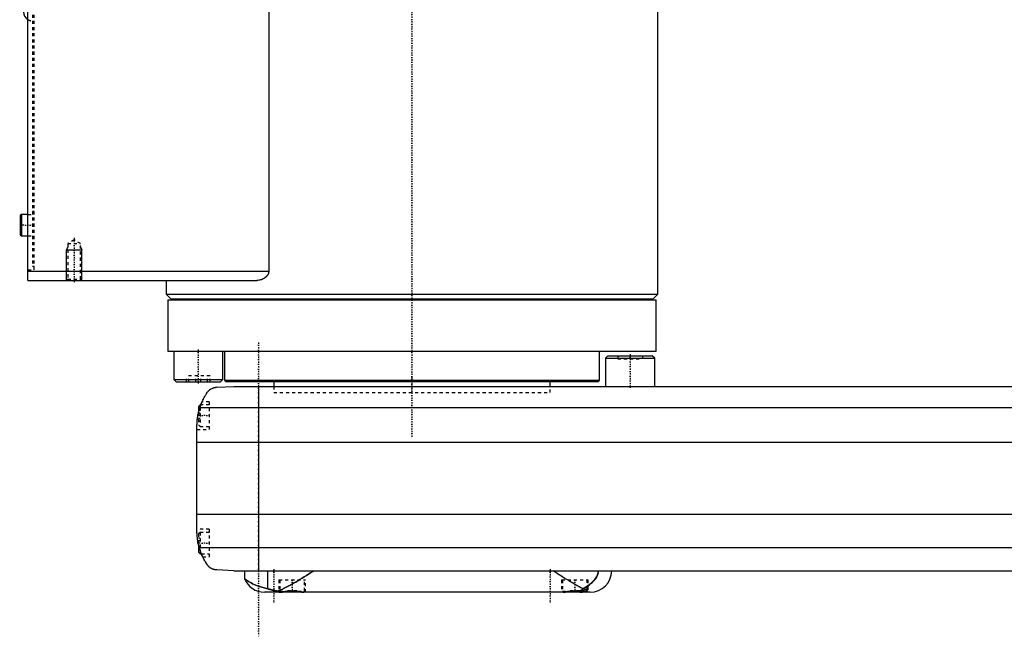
# Model space of a CAD drawing. Extents: x -168 to 602, y -104 to 484.
# Tile 1 of 6: x -128 to 193, y -81 to 119. Entities that reach past the tile are written whole.
import ezdxf

# ---------------------------------------------------------------- set-up
doc = ezdxf.new("R2010")
doc.units = 0
doc.linetypes.add('CENTER', pattern=[1.5, 0.45, -0.5, 0.05, -0.5])
doc.linetypes.add('DASHED', pattern=[2, 1, -1])
for name, color, linetype in [('AM_0', 7, 'CONTINUOUS'), ('AM_10', 7, 'CONTINUOUS'), ('AM_3', 7, 'DASHED'), ('AM_7', 7, 'CENTER')]:
    doc.layers.add(name, color=color, linetype=linetype)

msp = doc.modelspace()

# ---------------------------------------------------------------- linework, layer by layer
at = {"layer": 'AM_0', "color": 7, "linetype": 'CONTINUOUS'}
for p, q in [((-125, 34.5), (-125, 313.5)), ((-46.64, 291.5), (-46.64, 37.5)), ((80, 30), (80, 176)), ((-127.1, 56), (-127.5, 55.6)), ((-127.5, 55.6), (-127.5, 49.4)), ((-125, 56), (-127.1, 56)), ((-127.1, 56), (-127.1, 49)), ((-127.5, 49.4), (-127.1, 49)), ((-127.1, 49), (-125, 49)), ((-125, 37.5), (-46.64, 37.5)), ((-125, 34.5), (-50.56, 34.5)), ((-80, 34.5), (-80, 30)), ((-80, 30), (-78.5, 28.5)), ((-80, 30), (80, 30)), ((78.5, 28.5), (80, 30)), ((-79.5, 28.2), (-79.5, 11.5)), ((-79.5, 28.2), (79.5, 28.2)), ((-78.5, 28.5), (78.5, 28.5)), ((-75, 28.5), (-75, 28.2)), ((75, 28.2), (75, 28.5)), ((79.5, 11.5), (79.5, 28.2)), ((-79.5, 11.5), (79.5, 11.5)), ((-77.57, 11.5), (-77.57, 2.3)), ((-61.57, 2.3), (-61.57, 11.5)), ((-61, 11.5), (-61, 2.08)), ((61, 2.08), (61, 11.5)), ((63.8, 10), (63, 9.2)), ((63.8, 10), (78.2, 10)), ((79, 9.2), (78.2, 10)), ((63, 9.2), (63, 0)), ((63, 9.2), (79, 9.2)), ((79, 0), (79, 9.2)), ((-77.57, 2.3), (-76.77, 1.5)), ((-77.57, 2.3), (-61.57, 2.3)), ((-76.77, 1.5), (-62.37, 1.5)), ((-63.58, -0.25), (-58, 0)), ((-62.37, 1.5), (-61.57, 2.3)), ((-61, 2.08), (-60.5, 1.58)), ((-61, 2.08), (61, 2.08)), ((-60.5, 1.58), (60.5, 1.58)), ((-58, 0), (348, 0)), ((-50, 0), (-50, -60)), ((-45, 1.58), (-45, 0)), ((45, 0), (45, 1.58)), ((60.5, 1.58), (61, 2.08)), ((-69, -6), (-69.5, -6.5)), ((-68.72, -6), (-69, -6)), ((-69, -6), (-69, -6.79)), ((-69.5, -6.5), (-69.5, -8.59)), ((-69.01, -6.81), (359.01, -6.81)), ((-70, -46.97), (-70, -13.03)), ((-70, -18.16), (360, -18.16)), ((-70, -41.62), (360, -41.62)), ((-69.5, -51.41), (-69.5, -54)), ((-69.5, -54), (-69, -54.5)), ((-69.24, -52.43), (359.24, -52.43)), ((-69, -53.21), (-69, -54.5)), ((-69, -54.5), (-68.53, -54.5)), ((-58, -60), (-63.58, -59.75)), ((-58, -60), (351.5, -60)), ((-54.53, -60), (-54.53, -62.51)), ((-46.98, -65.9), (-46.98, -60)), ((58, -67), (-48, -67)), ((-42.61, -66.99), (-42.6, -67)), ((-35.4, -67), (-35.39, -66.99)), ((49.39, -66.99), (49.4, -67)), ((54.71, -66.6), (57, -66.6)), ((56.6, -67), (57, -66.6)), ((57, -66.6), (57, -65.89))]:
    msp.add_line(p, q, dxfattribs=at)
for points in [[(-46.64, 37.5, 0), (-46.64, 37.47, 0), (-46.64, 37.42, 0), (-46.64, 37.36, 0), (-46.64, 37.33, 0), (-46.65, 37.3, 0), (-46.65, 37.25, 0), (-46.66, 37.19, 0), (-46.67, 37.14, 0), (-46.68, 37.09, 0), (-46.69, 37.03, 0), (-46.69, 37, 0), (-46.7, 36.98, 0), (-46.71, 36.92, 0), (-46.73, 36.87, 0), (-46.75, 36.82, 0), (-46.76, 36.77, 0), (-46.78, 36.72, 0), (-46.79, 36.69, 0), (-46.8, 36.67, 0), (-46.82, 36.62, 0), (-46.84, 36.57, 0), (-46.86, 36.54, 0), (-46.87, 36.52, 0), (-46.89, 36.47, 0), (-46.92, 36.42, 0), (-46.93, 36.4, 0), (-46.94, 36.37, 0), (-46.97, 36.32, 0), (-47, 36.28, 0), (-47.03, 36.23, 0), (-47.06, 36.19, 0), (-47.09, 36.14, 0), (-47.1, 36.12, 0), (-47.12, 36.1, 0), (-47.15, 36.06, 0), (-47.18, 36.01, 0), (-47.21, 35.97, 0), (-47.25, 35.93, 0), (-47.28, 35.89, 0), (-47.3, 35.87, 0), (-47.32, 35.85, 0), (-47.35, 35.81, 0), (-47.39, 35.77, 0), (-47.43, 35.74, 0), (-47.46, 35.7, 0), (-47.5, 35.66, 0), (-47.52, 35.65, 0), (-47.54, 35.63, 0), (-47.58, 35.59, 0), (-47.61, 35.56, 0), (-47.65, 35.53, 0), (-47.69, 35.49, 0), (-47.73, 35.46, 0), (-47.75, 35.45, 0), (-47.77, 35.43, 0), (-47.81, 35.4, 0), (-47.85, 35.37, 0), (-47.98, 35.28, 0), (-48.11, 35.2, 0), (-48.23, 35.12, 0), (-48.49, 34.98, 0), (-48.76, 34.86, 0), (-49.04, 34.75, 0), (-49.32, 34.67, 0), (-49.6, 34.6, 0), (-49.74, 34.57, 0), (-49.88, 34.55, 0), (-50.15, 34.52, 0), (-50.42, 34.5, 0), (-50.56, 34.5, 0)], [(-69.01, -6.81, 0), (-68.95, -6.65, 0), (-68.84, -6.32, 0), (-68.72, -5.99, 0), (-68.66, -5.83, 0), (-68.59, -5.66, 0), (-68.46, -5.34, 0), (-68.33, -5.03, 0), (-68.19, -4.72, 0), (-68.05, -4.42, 0), (-67.91, -4.12, 0), (-67.83, -3.97, 0), (-67.76, -3.83, 0), (-67.61, -3.55, 0), (-67.46, -3.27, 0), (-67.3, -3, 0), (-67.15, -2.74, 0), (-67, -2.49, 0), (-66.92, -2.37, 0), (-66.85, -2.25, 0), (-66.7, -2.02, 0), (-66.55, -1.8, 0), (-66.48, -1.69, 0)], [(-66.48, -1.69, 0), (-66.4, -1.61, 0), (-66.26, -1.45, 0), (-66.11, -1.31, 0), (-66.03, -1.24, 0), (-65.95, -1.17, 0), (-65.8, -1.05, 0), (-65.64, -0.94, 0), (-65.49, -0.84, 0), (-65.33, -0.75, 0), (-65.18, -0.67, 0), (-65.1, -0.63, 0), (-65.02, -0.59, 0), (-64.87, -0.53, 0), (-64.72, -0.48, 0), (-64.57, -0.42, 0), (-64.47, -0.4, 0), (-64.44, -0.39, 0), (-64.42, -0.38, 0), (-64.4, -0.38, 0), (-64.39, -0.37, 0), (-64.36, -0.37, 0), (-64.33, -0.36, 0), (-64.3, -0.35, 0), (-64.28, -0.35, 0), (-64.25, -0.34, 0), (-64.23, -0.34, 0), (-64.22, -0.33, 0), (-64.19, -0.33, 0), (-64.16, -0.32, 0), (-64.14, -0.32, 0), (-64.13, -0.32, 0), (-64.1, -0.31, 0), (-64.07, -0.31, 0), (-64.05, -0.3, 0), (-64.04, -0.3, 0), (-64.01, -0.3, 0), (-63.98, -0.29, 0), (-63.95, -0.29, 0), (-63.92, -0.28, 0), (-63.88, -0.28, 0), (-63.87, -0.28, 0), (-63.85, -0.28, 0), (-63.82, -0.27, 0), (-63.79, -0.27, 0), (-63.76, -0.27, 0), (-63.73, -0.26, 0), (-63.69, -0.26, 0), (-63.68, -0.26, 0), (-63.66, -0.26, 0), (-63.63, -0.26, 0), (-63.6, -0.25, 0), (-63.58, -0.25, 0)], [(-68.72, -6, 0), (-68.7, -5.95, 0), (-68.66, -5.85, 0), (-68.63, -5.75, 0), (-68.61, -5.71, 0), (-68.59, -5.66, 0), (-68.56, -5.58, 0), (-68.53, -5.49, 0), (-68.49, -5.42, 0), (-68.47, -5.35, 0), (-68.44, -5.29, 0), (-68.43, -5.26, 0), (-68.42, -5.23, 0), (-68.39, -5.18, 0), (-68.37, -5.13, 0), (-68.36, -5.09, 0), (-68.34, -5.06, 0), (-68.33, -5.04, 0), (-68.33, -5.03, 0), (-68.32, -5.02, 0), (-68.32, -5.01, 0), (-68.32, -5, 0), (-68.32, -5, 0)], [(-70, -13.03, 0), (-70, -12.86, 0), (-69.99, -12.52, 0), (-69.98, -12.18, 0), (-69.97, -12.01, 0), (-69.96, -11.84, 0), (-69.94, -11.5, 0), (-69.91, -11.15, 0), (-69.88, -10.81, 0), (-69.83, -10.46, 0), (-69.79, -10.12, 0), (-69.76, -9.94, 0), (-69.73, -9.77, 0), (-69.67, -9.42, 0), (-69.6, -9.07, 0), (-69.53, -8.72, 0), (-69.45, -8.37, 0), (-69.36, -8.03, 0), (-69.32, -7.85, 0), (-69.27, -7.68, 0), (-69.17, -7.33, 0), (-69.06, -6.99, 0), (-69.01, -6.81, 0)], [(-70, -13.03, 0), (-70, -12.94, 0), (-70, -12.76, 0), (-69.99, -12.57, 0), (-69.99, -12.47, 0), (-69.99, -12.36, 0), (-69.98, -12.14, 0), (-69.97, -11.91, 0), (-69.95, -11.67, 0), (-69.93, -11.42, 0), (-69.91, -11.15, 0), (-69.9, -11.02, 0), (-69.88, -10.89, 0), (-69.85, -10.62, 0), (-69.82, -10.34, 0), (-69.78, -10.07, 0), (-69.74, -9.8, 0), (-69.69, -9.53, 0), (-69.67, -9.4, 0), (-69.64, -9.26, 0), (-69.59, -8.99, 0), (-69.53, -8.72, 0), (-69.5, -8.59, 0)], [(-70, -13.03, 0), (-70, -12.94, 0), (-70, -12.76, 0), (-69.99, -12.57, 0), (-69.99, -12.47, 0), (-69.99, -12.36, 0), (-69.98, -12.14, 0), (-69.97, -11.91, 0), (-69.95, -11.67, 0), (-69.93, -11.42, 0), (-69.91, -11.15, 0), (-69.9, -11.02, 0), (-69.88, -10.89, 0), (-69.85, -10.62, 0), (-69.82, -10.34, 0), (-69.78, -10.07, 0), (-69.74, -9.8, 0), (-69.69, -9.53, 0), (-69.67, -9.4, 0), (-69.64, -9.26, 0), (-69.59, -8.99, 0), (-69.53, -8.72, 0), (-69.5, -8.59, 0)], [(-69.24, -52.43, 0), (-69.28, -52.27, 0), (-69.37, -51.97, 0), (-69.44, -51.66, 0), (-69.48, -51.51, 0), (-69.51, -51.35, 0), (-69.58, -51.05, 0), (-69.64, -50.74, 0), (-69.7, -50.44, 0), (-69.75, -50.13, 0), (-69.79, -49.83, 0), (-69.82, -49.68, 0), (-69.84, -49.52, 0), (-69.87, -49.22, 0), (-69.9, -48.92, 0), (-69.93, -48.63, 0), (-69.95, -48.33, 0), (-69.97, -48.03, 0), (-69.98, -47.88, 0), (-69.99, -47.73, 0), (-69.99, -47.42, 0), (-70, -47.12, 0), (-70, -46.97, 0)], [(-69.5, -51.41, 0), (-69.53, -51.27, 0), (-69.59, -50.98, 0), (-69.65, -50.69, 0), (-69.68, -50.54, 0), (-69.7, -50.4, 0), (-69.75, -50.1, 0), (-69.8, -49.81, 0), (-69.84, -49.51, 0), (-69.87, -49.23, 0), (-69.9, -48.95, 0), (-69.91, -48.81, 0), (-69.93, -48.68, 0), (-69.95, -48.43, 0), (-69.96, -48.18, 0), (-69.98, -47.96, 0), (-69.98, -47.75, 0), (-69.99, -47.55, 0), (-69.99, -47.46, 0), (-70, -47.37, 0), (-70, -47.19, 0), (-70, -47.04, 0), (-70, -46.97, 0)], [(-66.48, -58.31, 0), (-66.55, -58.19, 0), (-66.72, -57.95, 0), (-66.88, -57.69, 0), (-66.97, -57.56, 0), (-67.05, -57.42, 0), (-67.22, -57.14, 0), (-67.39, -56.85, 0), (-67.56, -56.55, 0), (-67.72, -56.24, 0), (-67.89, -55.91, 0), (-67.97, -55.75, 0), (-68.05, -55.58, 0), (-68.21, -55.24, 0), (-68.37, -54.88, 0), (-68.52, -54.53, 0), (-68.66, -54.16, 0), (-68.8, -53.78, 0), (-68.87, -53.6, 0), (-68.94, -53.4, 0), (-69.06, -53.02, 0), (-69.18, -52.62, 0), (-69.24, -52.43, 0)], [(-68.09, -55.5, 0), (-68.09, -55.5, 0), (-68.09, -55.49, 0), (-68.1, -55.48, 0), (-68.1, -55.47, 0), (-68.11, -55.46, 0), (-68.12, -55.44, 0), (-68.13, -55.4, 0), (-68.15, -55.37, 0), (-68.17, -55.32, 0), (-68.2, -55.27, 0), (-68.21, -55.24, 0), (-68.22, -55.21, 0), (-68.25, -55.15, 0), (-68.28, -55.08, 0), (-68.31, -55, 0), (-68.35, -54.92, 0), (-68.39, -54.84, 0), (-68.41, -54.79, 0), (-68.43, -54.75, 0), (-68.47, -54.65, 0), (-68.51, -54.55, 0), (-68.53, -54.5, 0)], [(-63.58, -59.75, 0), (-63.6, -59.75, 0), (-63.63, -59.74, 0), (-63.67, -59.74, 0), (-63.68, -59.74, 0), (-63.7, -59.74, 0), (-63.73, -59.74, 0), (-63.76, -59.73, 0), (-63.8, -59.73, 0), (-63.83, -59.73, 0), (-63.86, -59.72, 0), (-63.88, -59.72, 0), (-63.9, -59.72, 0), (-63.93, -59.71, 0), (-63.96, -59.71, 0), (-63.99, -59.71, 0), (-64.02, -59.7, 0), (-64.06, -59.7, 0), (-64.07, -59.69, 0), (-64.09, -59.69, 0), (-64.12, -59.68, 0), (-64.15, -59.68, 0), (-64.16, -59.68, 0), (-64.18, -59.67, 0), (-64.21, -59.67, 0), (-64.24, -59.66, 0), (-64.25, -59.66, 0), (-64.27, -59.65, 0), (-64.3, -59.65, 0), (-64.32, -59.64, 0), (-64.35, -59.63, 0), (-64.38, -59.63, 0), (-64.41, -59.62, 0), (-64.42, -59.62, 0), (-64.44, -59.61, 0), (-64.47, -59.6, 0), (-64.49, -59.6, 0), (-64.59, -59.57, 0), (-64.74, -59.52, 0), (-64.9, -59.46, 0), (-65.05, -59.39, 0), (-65.13, -59.36, 0), (-65.21, -59.32, 0), (-65.37, -59.23, 0), (-65.53, -59.14, 0), (-65.69, -59.03, 0), (-65.84, -58.92, 0), (-66, -58.79, 0), (-66.07, -58.73, 0), (-66.14, -58.66, 0), (-66.28, -58.53, 0), (-66.41, -58.38, 0), (-66.48, -58.31, 0)], [(-43.84, -66.65, 0), (-43.55, -66.55, 0), (-42.96, -66.33, 0), (-42.38, -66.08, 0), (-42.08, -65.95, 0), (-41.78, -65.81, 0), (-41.16, -65.51, 0), (-40.52, -65.18, 0), (-39.87, -64.83, 0), (-39.21, -64.46, 0), (-38.53, -64.07, 0), (-38.19, -63.87, 0), (-37.85, -63.67, 0), (-37.16, -63.25, 0), (-36.46, -62.83, 0), (-35.77, -62.4, 0), (-35.07, -61.96, 0), (-34.38, -61.52, 0), (-34.03, -61.3, 0), (-33.69, -61.08, 0), (-33, -60.64, 0), (-32.33, -60.21, 0), (-32, -60, 0)], [(46, -60, 0), (46.27, -60.17, 0), (46.8, -60.51, 0), (47.34, -60.86, 0), (47.62, -61.04, 0), (47.89, -61.21, 0), (48.45, -61.56, 0), (49, -61.92, 0), (49.56, -62.27, 0), (50.12, -62.61, 0), (50.68, -62.96, 0), (50.95, -63.13, 0), (51.23, -63.3, 0), (51.78, -63.63, 0), (52.33, -63.95, 0), (52.88, -64.27, 0), (53.41, -64.57, 0), (53.94, -64.87, 0), (54.2, -65.01, 0), (54.46, -65.15, 0), (54.98, -65.41, 0), (55.48, -65.66, 0), (55.72, -65.78, 0)], [(55.72, -65.78, 0), (55.99, -65.65, 0), (56.5, -65.37, 0), (56.99, -65.08, 0), (57.22, -64.93, 0), (57.44, -64.78, 0), (57.86, -64.46, 0), (58.25, -64.15, 0), (58.61, -63.83, 0), (58.93, -63.51, 0), (59.22, -63.2, 0), (59.36, -63.04, 0), (59.48, -62.89, 0), (59.72, -62.57, 0), (59.93, -62.25, 0), (60.12, -61.93, 0), (60.22, -61.74, 0), (60.25, -61.68, 0), (60.27, -61.63, 0), (60.28, -61.6, 0), (60.3, -61.57, 0), (60.32, -61.52, 0), (60.34, -61.46, 0), (60.37, -61.41, 0), (60.39, -61.35, 0), (60.41, -61.3, 0), (60.42, -61.27, 0), (60.43, -61.24, 0), (60.45, -61.19, 0), (60.47, -61.13, 0), (60.48, -61.1, 0), (60.48, -61.07, 0), (60.5, -61.02, 0), (60.52, -60.96, 0), (60.53, -60.93, 0), (60.53, -60.9, 0), (60.55, -60.84, 0), (60.56, -60.79, 0), (60.58, -60.73, 0), (60.59, -60.67, 0), (60.6, -60.6, 0), (60.6, -60.57, 0), (60.61, -60.54, 0), (60.62, -60.48, 0), (60.63, -60.42, 0), (60.63, -60.35, 0), (60.64, -60.29, 0), (60.64, -60.23, 0), (60.65, -60.19, 0), (60.65, -60.16, 0), (60.65, -60.1, 0), (60.65, -60.03, 0), (60.65, -60, 0)], [(-54.53, -62.51, 0), (-54.53, -62.52, 0), (-54.48, -62.56, 0), (-54.38, -62.65, 0), (-54.32, -62.71, 0), (-54.24, -62.77, 0), (-54.05, -62.93, 0), (-53.81, -63.11, 0), (-53.53, -63.31, 0), (-53.2, -63.52, 0), (-52.82, -63.75, 0), (-52.61, -63.87, 0), (-52.4, -63.98, 0), (-51.93, -64.22, 0), (-51.41, -64.46, 0), (-50.85, -64.7, 0), (-50.25, -64.93, 0), (-49.6, -65.16, 0), (-49.25, -65.27, 0), (-48.9, -65.38, 0), (-48.16, -65.6, 0), (-47.38, -65.81, 0), (-46.98, -65.9, 0)], [(-46.98, -65.9, 0), (-46.91, -65.92, 0), (-46.76, -65.96, 0), (-46.61, -65.99, 0), (-46.54, -66.01, 0), (-46.46, -66.03, 0), (-46.31, -66.07, 0), (-46.15, -66.11, 0), (-45.98, -66.15, 0), (-45.81, -66.2, 0), (-45.64, -66.24, 0), (-45.56, -66.26, 0), (-45.47, -66.28, 0), (-45.29, -66.33, 0), (-45.11, -66.37, 0), (-44.92, -66.41, 0), (-44.73, -66.46, 0), (-44.54, -66.5, 0), (-44.44, -66.52, 0), (-44.35, -66.54, 0), (-44.15, -66.59, 0), (-43.94, -66.63, 0), (-43.84, -66.65, 0)], [(-43.84, -66.65, 0), (-43.81, -66.66, 0), (-43.74, -66.69, 0), (-43.67, -66.72, 0), (-43.64, -66.74, 0), (-43.6, -66.75, 0), (-43.53, -66.78, 0), (-43.46, -66.8, 0), (-43.39, -66.83, 0), (-43.32, -66.85, 0), (-43.26, -66.87, 0), (-43.22, -66.88, 0), (-43.18, -66.89, 0), (-43.11, -66.91, 0), (-43.04, -66.92, 0), (-42.97, -66.94, 0), (-42.9, -66.95, 0), (-42.83, -66.96, 0), (-42.8, -66.97, 0), (-42.76, -66.97, 0), (-42.69, -66.98, 0), (-42.62, -66.99, 0), (-42.58, -66.99, 0)], [(-43.3, -67, 0), (-43.3, -66.99, 0), (-43.29, -66.99, 0), (-43.29, -66.99, 0), (-43.28, -66.99, 0), (-43.27, -66.99, 0), (-43.25, -66.99, 0), (-43.23, -66.99, 0), (-43.2, -66.98, 0), (-43.17, -66.98, 0), (-43.14, -66.98, 0), (-43.12, -66.98, 0), (-43.1, -66.98, 0), (-43.05, -66.98, 0), (-43, -66.98, 0), (-42.95, -66.98, 0), (-42.89, -66.98, 0), (-42.83, -66.98, 0), (-42.8, -66.99, 0), (-42.77, -66.99, 0), (-42.7, -66.99, 0), (-42.62, -66.99, 0), (-42.58, -66.99, 0)], [(-43.25, -67, 0), (-43.26, -67, 0), (-43.29, -67, 0), (-43.3, -67, 0), (-43.3, -67, 0)], [(-42.58, -66.99, 0), (-42.56, -66.99, 0), (-42.51, -66.98, 0), (-42.46, -66.98, 0), (-42.44, -66.98, 0), (-42.42, -66.97, 0), (-42.36, -66.97, 0), (-42.31, -66.96, 0), (-42.26, -66.95, 0), (-42.21, -66.95, 0), (-42.15, -66.94, 0), (-42.13, -66.93, 0), (-42.1, -66.93, 0), (-42.04, -66.92, 0), (-41.99, -66.91, 0), (-41.93, -66.91, 0), (-41.87, -66.9, 0), (-41.81, -66.89, 0), (-41.78, -66.88, 0), (-41.75, -66.88, 0), (-41.68, -66.87, 0), (-41.62, -66.86, 0), (-41.58, -66.85, 0), (-41.55, -66.85, 0), (-41.48, -66.84, 0), (-41.42, -66.82, 0), (-41.38, -66.82, 0), (-41.35, -66.81, 0), (-41.28, -66.8, 0), (-41.21, -66.79, 0), (-41.13, -66.78, 0), (-41.06, -66.77, 0), (-40.99, -66.76, 0), (-40.95, -66.76, 0), (-40.91, -66.75, 0), (-40.84, -66.74, 0), (-40.76, -66.73, 0), (-40.68, -66.72, 0), (-40.61, -66.71, 0), (-40.53, -66.7, 0), (-40.49, -66.7, 0), (-40.45, -66.69, 0), (-40.37, -66.68, 0), (-40.29, -66.68, 0), (-40.21, -66.67, 0), (-40.13, -66.66, 0), (-40.05, -66.65, 0), (-40.01, -66.65, 0), (-39.97, -66.65, 0), (-39.88, -66.64, 0), (-39.8, -66.64, 0), (-39.72, -66.63, 0), (-39.64, -66.63, 0), (-39.56, -66.62, 0), (-39.52, -66.62, 0), (-39.48, -66.62, 0), (-39.39, -66.62, 0), (-39.31, -66.62, 0), (-39.23, -66.61, 0), (-39.15, -66.61, 0), (-39.07, -66.61, 0), (-39.03, -66.61, 0), (-38.99, -66.61, 0), (-38.91, -66.61, 0), (-38.83, -66.61, 0), (-38.79, -66.61, 0), (-38.75, -66.61, 0), (-38.67, -66.62, 0), (-38.59, -66.62, 0), (-38.55, -66.62, 0), (-38.51, -66.62, 0), (-38.42, -66.62, 0), (-38.34, -66.63, 0), (-38.26, -66.63, 0), (-38.18, -66.64, 0), (-38.1, -66.64, 0), (-38.06, -66.65, 0), (-38.02, -66.65, 0), (-37.93, -66.66, 0), (-37.85, -66.66, 0), (-37.77, -66.67, 0), (-37.69, -66.68, 0), (-37.61, -66.69, 0), (-37.57, -66.69, 0), (-37.53, -66.7, 0), (-37.46, -66.7, 0), (-37.38, -66.71, 0), (-37.3, -66.72, 0), (-37.22, -66.73, 0), (-37.15, -66.74, 0), (-37.11, -66.75, 0), (-37.07, -66.75, 0), (-37, -66.76, 0), (-36.92, -66.77, 0), (-36.85, -66.78, 0), (-36.78, -66.8, 0), (-36.71, -66.81, 0), (-36.67, -66.81, 0), (-36.64, -66.82, 0), (-36.57, -66.83, 0), (-36.5, -66.84, 0), (-36.43, -66.85, 0), (-36.37, -66.86, 0), (-36.3, -66.87, 0), (-36.27, -66.87, 0), (-36.24, -66.88, 0), (-36.18, -66.89, 0), (-36.12, -66.9, 0), (-36.09, -66.9, 0), (-36.06, -66.91, 0), (-36, -66.92, 0), (-35.94, -66.92, 0), (-35.92, -66.93, 0), (-35.89, -66.93, 0), (-35.83, -66.94, 0), (-35.78, -66.95, 0), (-35.73, -66.96, 0), (-35.67, -66.96, 0), (-35.62, -66.97, 0), (-35.6, -66.97, 0), (-35.57, -66.97, 0), (-35.52, -66.98, 0), (-35.48, -66.98, 0), (-35.43, -66.99, 0), (-35.38, -66.99, 0), (-35.34, -67, 0), (-35.32, -67, 0), (-35.3, -67, 0), (-35.25, -67, 0), (-35.21, -67, 0), (-35.19, -67, 0)], [(49.19, -67, 0), (49.21, -67, 0), (49.23, -67, 0), (49.26, -67, 0), (49.28, -67, 0), (49.29, -67, 0), (49.32, -67, 0), (49.35, -66.99, 0), (49.38, -66.99, 0), (49.41, -66.99, 0), (49.44, -66.99, 0), (49.46, -66.99, 0), (49.48, -66.98, 0), (49.51, -66.98, 0), (49.54, -66.98, 0), (49.58, -66.97, 0), (49.61, -66.97, 0), (49.64, -66.97, 0), (49.66, -66.96, 0), (49.68, -66.96, 0), (49.72, -66.96, 0), (49.75, -66.95, 0), (49.77, -66.95, 0), (49.79, -66.95, 0), (49.82, -66.94, 0), (49.86, -66.94, 0), (49.88, -66.93, 0), (49.9, -66.93, 0), (49.94, -66.93, 0), (49.98, -66.92, 0), (50.01, -66.91, 0), (50.05, -66.91, 0), (50.09, -66.9, 0), (50.12, -66.9, 0), (50.14, -66.9, 0), (50.18, -66.89, 0), (50.22, -66.88, 0), (50.26, -66.88, 0), (50.31, -66.87, 0), (50.35, -66.86, 0), (50.37, -66.86, 0), (50.39, -66.85, 0), (50.44, -66.85, 0), (50.48, -66.84, 0), (50.53, -66.83, 0), (50.58, -66.83, 0), (50.62, -66.82, 0), (50.65, -66.81, 0), (50.67, -66.81, 0), (50.72, -66.8, 0), (50.77, -66.8, 0), (50.82, -66.79, 0), (50.87, -66.78, 0), (50.92, -66.77, 0), (50.94, -66.77, 0), (50.97, -66.77, 0), (51.02, -66.76, 0), (51.07, -66.75, 0), (51.12, -66.75, 0), (51.17, -66.74, 0), (51.22, -66.73, 0), (51.25, -66.73, 0), (51.28, -66.73, 0), (51.33, -66.72, 0), (51.38, -66.71, 0), (51.41, -66.71, 0), (51.43, -66.71, 0), (51.49, -66.7, 0), (51.54, -66.69, 0), (51.57, -66.69, 0), (51.6, -66.69, 0), (51.65, -66.68, 0), (51.7, -66.68, 0), (51.76, -66.67, 0), (51.81, -66.67, 0), (51.87, -66.66, 0), (51.9, -66.66, 0), (51.92, -66.66, 0), (51.98, -66.65, 0), (52.04, -66.65, 0), (52.09, -66.64, 0), (52.15, -66.64, 0), (52.2, -66.64, 0), (52.23, -66.64, 0), (52.26, -66.63, 0), (52.31, -66.63, 0), (52.37, -66.63, 0), (52.43, -66.62, 0), (52.48, -66.62, 0), (52.54, -66.62, 0), (52.57, -66.62, 0), (52.59, -66.62, 0), (52.65, -66.62, 0), (52.7, -66.61, 0), (52.76, -66.61, 0), (52.82, -66.61, 0), (52.87, -66.61, 0), (52.9, -66.61, 0), (52.93, -66.61, 0), (52.98, -66.61, 0), (53.03, -66.61, 0), (53.09, -66.61, 0), (53.14, -66.61, 0), (53.2, -66.61, 0), (53.23, -66.61, 0), (53.25, -66.61, 0), (53.31, -66.62, 0), (53.37, -66.62, 0), (53.39, -66.62, 0), (53.42, -66.62, 0), (53.48, -66.62, 0), (53.53, -66.62, 0), (53.56, -66.62, 0), (53.59, -66.63, 0), (53.64, -66.63, 0), (53.7, -66.63, 0), (53.76, -66.63, 0), (53.81, -66.64, 0), (53.87, -66.64, 0), (53.9, -66.64, 0), (53.92, -66.65, 0), (53.98, -66.65, 0), (54.03, -66.65, 0), (54.09, -66.66, 0), (54.15, -66.66, 0), (54.2, -66.67, 0), (54.23, -66.67, 0), (54.26, -66.67, 0), (54.31, -66.68, 0), (54.36, -66.68, 0), (54.39, -66.69, 0)], [(54.39, -66.69, 0), (54.43, -66.67, 0), (54.51, -66.63, 0), (54.59, -66.6, 0), (54.62, -66.58, 0), (54.66, -66.56, 0), (54.74, -66.52, 0), (54.81, -66.47, 0), (54.89, -66.43, 0), (54.96, -66.38, 0), (55.04, -66.34, 0), (55.08, -66.31, 0), (55.11, -66.28, 0), (55.19, -66.23, 0), (55.26, -66.18, 0), (55.33, -66.12, 0), (55.41, -66.07, 0), (55.48, -66.01, 0), (55.51, -65.98, 0), (55.55, -65.94, 0), (55.62, -65.88, 0), (55.69, -65.82, 0), (55.72, -65.78, 0)], [(54.39, -66.69, 0), (54.53, -66.65, 0), (54.8, -66.57, 0), (55.06, -66.5, 0), (55.19, -66.46, 0), (55.31, -66.42, 0), (55.55, -66.34, 0), (55.78, -66.26, 0), (56, -66.18, 0), (56.12, -66.14, 0), (56.15, -66.13, 0), (56.19, -66.12, 0), (56.2, -66.11, 0), (56.22, -66.11, 0), (56.25, -66.1, 0), (56.28, -66.09, 0), (56.32, -66.08, 0), (56.35, -66.07, 0), (56.38, -66.06, 0), (56.39, -66.05, 0), (56.41, -66.05, 0), (56.44, -66.04, 0), (56.47, -66.03, 0), (56.48, -66.02, 0), (56.5, -66.02, 0), (56.53, -66.01, 0), (56.55, -66, 0), (56.57, -66, 0), (56.58, -65.99, 0), (56.61, -65.98, 0), (56.64, -65.98, 0), (56.66, -65.97, 0), (56.69, -65.96, 0), (56.71, -65.96, 0), (56.73, -65.95, 0), (56.74, -65.95, 0), (56.76, -65.94, 0), (56.79, -65.94, 0), (56.81, -65.93, 0), (56.83, -65.93, 0), (56.85, -65.92, 0), (56.87, -65.92, 0), (56.88, -65.92, 0), (56.9, -65.91, 0), (56.92, -65.91, 0), (56.94, -65.9, 0), (56.96, -65.9, 0), (56.98, -65.9, 0), (56.99, -65.9, 0), (57, -65.89, 0), (57.01, -65.89, 0), (57.03, -65.89, 0), (57.05, -65.89, 0), (57.07, -65.89, 0), (57.08, -65.89, 0), (57.09, -65.89, 0), (57.1, -65.89, 0), (57.11, -65.89, 0), (57.13, -65.89, 0), (57.14, -65.89, 0), (57.15, -65.89, 0), (57.17, -65.89, 0), (57.17, -65.89, 0), (57.18, -65.89, 0), (57.19, -65.89, 0), (57.2, -65.89, 0), (57.21, -65.9, 0), (57.21, -65.9, 0), (57.22, -65.9, 0), (57.23, -65.9, 0), (57.24, -65.91, 0), (57.24, -65.91, 0), (57.25, -65.91, 0), (57.26, -65.92, 0), (57.26, -65.92, 0), (57.27, -65.93, 0), (57.27, -65.93, 0), (57.28, -65.93, 0), (57.28, -65.94, 0), (57.28, -65.94, 0), (57.29, -65.95, 0), (57.29, -65.96, 0), (57.29, -65.96, 0), (57.3, -65.97, 0), (57.3, -65.97, 0), (57.3, -65.98, 0), (57.3, -65.99, 0), (57.3, -65.99, 0), (57.3, -66, 0)], [(57.3, -66, 0), (57.3, -66.01, 0), (57.3, -66.02, 0), (57.29, -66.04, 0), (57.29, -66.05, 0), (57.29, -66.06, 0), (57.28, -66.08, 0), (57.27, -66.1, 0), (57.26, -66.12, 0), (57.25, -66.14, 0), (57.23, -66.16, 0), (57.22, -66.17, 0), (57.22, -66.18, 0), (57.2, -66.2, 0), (57.18, -66.22, 0), (57.15, -66.25, 0), (57.13, -66.27, 0), (57.1, -66.29, 0), (57.09, -66.3, 0), (57.08, -66.32, 0), (57.05, -66.34, 0), (57.02, -66.36, 0), (57, -66.38, 0)]]:
    msp.add_polyline3d(points, dxfattribs=at)
for centre, radius, start, end in [((-123.5, 122), 3, 180, 240), ((58, -60), 7, 270, 0), ((-48, -60), 7, 201.0345, 270)]:
    msp.add_arc(centre, radius, start, end, dxfattribs=at)
at = {"layer": 'AM_10', "color": 7, "linetype": 'CONTINUOUS'}
for p, q in [((-112.07, 45.5), (-112.5, 44.5)), ((-107.93, 45.5), (-107.5, 44.5)), ((-112.5, 34.5), (-112.5, 44.5)), ((-112.5, 44.5), (-107.5, 44.5)), ((-107.5, 34.5), (-107.5, 44.5))]:
    msp.add_line(p, q, dxfattribs=at)
at = {"layer": 'AM_3', "color": 6, "linetype": 'DASHED'}
for p, q in [((-123.5, 309), (-123.5, 39)), ((-123, 38), (-123, 310)), ((-125, 56), (-123, 56)), ((-123, 57), (-123.5, 57)), ((-127.5, 54), (-127, 54)), ((-127.5, 52.5), (-127, 52.5)), ((-127, 51), (-127, 54)), ((-127.5, 51), (-127, 51)), ((-125, 49), (-123.5, 49)), ((-110, 47.69), (-112.07, 46.5)), ((-112.07, 46.5), (-112.07, 34.93)), ((-112.07, 46.5), (-107.93, 46.5)), ((-107.93, 46.5), (-110, 47.69)), ((-107.93, 34.93), (-107.93, 46.5)), ((-123, 39), (-123.5, 39)), ((-125, 38), (-123, 38)), ((-112.07, 34.93), (-112.5, 34.5)), ((-112.07, 34.93), (-107.93, 34.93)), ((-107.5, 34.5), (-107.93, 34.93)), ((67, 10), (67, 9)), ((71, 10), (71, 9)), ((75, 10), (75, 9)), ((67, 9), (75, 9)), ((-73.41, 1.5), (-73.41, 3.5)), ((-65.74, 3.5), (-73.41, 3.5)), ((-72.6, 1.5), (-72.6, 3.5)), ((-70.38, 1.5), (-70.38, 3.5)), ((-68.77, 1.5), (-68.77, 3.5)), ((-66.55, 1.5), (-66.55, 3.5)), ((-65.74, 1.5), (-65.74, 3.5)), ((-61.74, 2.3), (-61.57, 2.3)), ((-45, 0), (-45, -2)), ((-45, -2), (45, -2)), ((-45, -2), (45, -2)), ((45, -2), (45, 0)), ((-66, -6), (-68.72, -6)), ((-66, -5), (-68.32, -5)), ((-66, -5), (-66, -14)), ((-69.5, -7.77), (-69, -7.77)), ((-69.5, -8.59), (-69.5, -12.5)), ((-69.5, -8.63), (-69, -8.63)), ((-69, -6.79), (-69, -13)), ((-69.5, -10.37), (-69, -10.37)), ((-69.5, -11.23), (-69, -11.23)), ((-69.5, -12.5), (-69, -13)), ((-70, -14), (-66, -14)), ((-69, -13), (-66, -13)), ((-66, -46.5), (-70, -46.5)), ((-69, -47.5), (-69.5, -48)), ((-69.5, -48), (-69.5, -51.41)), ((-66, -47.5), (-69, -47.5)), ((-69, -47.5), (-69, -53.21)), ((-66, -46.5), (-66, -55.5)), ((-69.5, -49.27), (-69, -49.27)), ((-69.5, -50.13), (-69, -50.13)), ((-69.5, -51.87), (-69, -51.87)), ((-69.5, -52.73), (-69, -52.73)), ((-68.53, -54.5), (-66, -54.5)), ((-68.09, -55.5), (-66, -55.5)), ((-43.3, -63), (-43.3, -67)), ((-43.3, -63), (-34.7, -63)), ((-43, -63), (-43, -66.6)), ((-35, -66.6), (-35, -63)), ((-34.7, -67), (-34.7, -63)), ((48.7, -63), (48.7, -67)), ((48.7, -63), (57.3, -63)), ((49, -63), (49, -66.6)), ((57, -65.89), (57, -63)), ((57.3, -66), (57.3, -63)), ((-43, -66.6), (-42.61, -66.99)), ((-43, -66.6), (-35, -66.6)), ((-35.4, -67), (-42.6, -67)), ((-40.5, -67), (-40.5, -66.5)), ((-37.5, -66.5), (-40.5, -66.5)), ((-39, -67), (-39, -66.5)), ((-37.5, -67), (-37.5, -66.5)), ((-35.39, -66.99), (-35, -66.6)), ((49, -66.6), (49.39, -66.99)), ((49, -66.6), (54.71, -66.6)), ((51.5, -67), (51.5, -66.5)), ((54.5, -66.5), (51.5, -66.5)), ((53, -67), (53, -66.5)), ((54.5, -67), (54.5, -66.5))]:
    msp.add_line(p, q, dxfattribs=at)
for points in [[(-69.5, -8.59, 0), (-69.48, -8.5, 0), (-69.44, -8.33, 0), (-69.4, -8.17, 0), (-69.38, -8.08, 0), (-69.36, -8, 0), (-69.31, -7.84, 0), (-69.27, -7.67, 0), (-69.22, -7.52, 0), (-69.18, -7.36, 0), (-69.13, -7.21, 0), (-69.11, -7.13, 0), (-69.09, -7.06, 0), (-69.04, -6.92, 0), (-69, -6.78, 0), (-68.95, -6.65, 0), (-68.91, -6.52, 0), (-68.87, -6.39, 0), (-68.85, -6.34, 0), (-68.82, -6.28, 0), (-68.78, -6.16, 0), (-68.74, -6.05, 0), (-68.72, -6, 0)], [(-68.53, -54.5, 0), (-68.55, -54.44, 0), (-68.6, -54.31, 0), (-68.66, -54.17, 0), (-68.68, -54.11, 0), (-68.71, -54.03, 0), (-68.77, -53.89, 0), (-68.82, -53.73, 0), (-68.88, -53.57, 0), (-68.94, -53.4, 0), (-68.99, -53.23, 0), (-69.02, -53.14, 0), (-69.05, -53.05, 0), (-69.11, -52.87, 0), (-69.17, -52.68, 0), (-69.22, -52.49, 0), (-69.28, -52.3, 0), (-69.33, -52.1, 0), (-69.35, -52.01, 0), (-69.38, -51.91, 0), (-69.43, -51.71, 0), (-69.48, -51.51, 0), (-69.5, -51.41, 0)], [(-69.15, -52.73, 0), (-69.16, -52.7, 0), (-69.18, -52.63, 0), (-69.2, -52.55, 0), (-69.21, -52.52, 0), (-69.22, -52.48, 0), (-69.25, -52.41, 0), (-69.27, -52.34, 0), (-69.29, -52.26, 0), (-69.31, -52.19, 0), (-69.33, -52.12, 0), (-69.34, -52.08, 0), (-69.35, -52.04, 0), (-69.36, -51.97, 0), (-69.38, -51.9, 0), (-69.4, -51.82, 0), (-69.42, -51.75, 0), (-69.44, -51.67, 0), (-69.45, -51.64, 0), (-69.46, -51.6, 0), (-69.47, -51.52, 0), (-69.49, -51.45, 0), (-69.5, -51.41, 0)], [(-68.53, -54.5, 0), (-68.54, -54.46, 0), (-68.58, -54.38, 0), (-68.61, -54.3, 0), (-68.62, -54.26, 0), (-68.64, -54.22, 0), (-68.67, -54.13, 0), (-68.71, -54.04, 0), (-68.74, -53.95, 0), (-68.78, -53.86, 0), (-68.81, -53.76, 0), (-68.83, -53.71, 0), (-68.85, -53.66, 0), (-68.88, -53.56, 0), (-68.92, -53.46, 0), (-68.95, -53.35, 0), (-68.99, -53.24, 0), (-69.03, -53.13, 0), (-69.04, -53.08, 0), (-69.06, -53.02, 0), (-69.1, -52.91, 0), (-69.13, -52.79, 0), (-69.15, -52.73, 0)], [(-32, -60, 0), (-32.33, -60.21, 0), (-33, -60.64, 0), (-33.69, -61.08, 0), (-34.03, -61.3, 0), (-34.38, -61.52, 0), (-35.07, -61.96, 0), (-35.77, -62.4, 0), (-36.46, -62.83, 0), (-37.16, -63.25, 0), (-37.85, -63.67, 0), (-38.19, -63.87, 0), (-38.53, -64.07, 0), (-39.21, -64.46, 0), (-39.87, -64.83, 0), (-40.52, -65.18, 0), (-41.16, -65.51, 0), (-41.78, -65.81, 0), (-42.08, -65.95, 0), (-42.38, -66.08, 0), (-42.96, -66.33, 0), (-43.55, -66.55, 0), (-43.84, -66.65, 0)], [(60.65, -60, 0), (60.65, -60.04, 0), (60.65, -60.11, 0), (60.65, -60.19, 0), (60.64, -60.22, 0), (60.64, -60.26, 0), (60.64, -60.34, 0), (60.63, -60.41, 0), (60.62, -60.48, 0), (60.61, -60.55, 0), (60.59, -60.63, 0), (60.59, -60.66, 0), (60.58, -60.7, 0), (60.57, -60.77, 0), (60.55, -60.84, 0), (60.53, -60.9, 0), (60.52, -60.97, 0), (60.5, -61.04, 0), (60.49, -61.07, 0), (60.48, -61.1, 0), (60.45, -61.17, 0), (60.43, -61.23, 0), (60.42, -61.26, 0), (60.41, -61.29, 0), (60.39, -61.35, 0), (60.36, -61.42, 0), (60.35, -61.45, 0), (60.34, -61.48, 0), (60.31, -61.54, 0), (60.29, -61.6, 0), (60.26, -61.65, 0), (60.23, -61.71, 0), (60.2, -61.77, 0), (60.19, -61.8, 0), (60.17, -61.83, 0), (60.14, -61.88, 0), (60.11, -61.94, 0), (60.01, -62.13, 0), (59.81, -62.44, 0), (59.59, -62.74, 0), (59.35, -63.05, 0), (59.21, -63.21, 0), (59.07, -63.36, 0), (58.77, -63.68, 0), (58.43, -63.99, 0), (58.07, -64.3, 0), (57.69, -64.6, 0), (57.28, -64.89, 0), (57.07, -65.03, 0), (56.86, -65.16, 0), (56.41, -65.42, 0), (55.96, -65.67, 0), (55.72, -65.78, 0)], [(-46.98, -65.9, 0), (-47.38, -65.81, 0), (-48.17, -65.6, 0), (-48.91, -65.38, 0), (-49.26, -65.27, 0), (-49.6, -65.16, 0), (-50.25, -64.93, 0), (-50.85, -64.69, 0), (-51.42, -64.46, 0), (-51.93, -64.22, 0), (-52.4, -63.98, 0), (-52.62, -63.86, 0), (-52.82, -63.75, 0), (-53.2, -63.52, 0), (-53.53, -63.31, 0), (-53.81, -63.11, 0), (-54.05, -62.93, 0), (-54.24, -62.77, 0), (-54.32, -62.71, 0), (-54.38, -62.65, 0), (-54.48, -62.56, 0), (-54.53, -62.52, 0), (-54.53, -62.51, 0)], [(-43.84, -66.65, 0), (-43.95, -66.63, 0), (-44.15, -66.59, 0), (-44.35, -66.54, 0), (-44.45, -66.52, 0), (-44.55, -66.5, 0), (-44.74, -66.46, 0), (-44.93, -66.41, 0), (-45.12, -66.37, 0), (-45.3, -66.32, 0), (-45.48, -66.28, 0), (-45.57, -66.26, 0), (-45.65, -66.24, 0), (-45.82, -66.19, 0), (-45.99, -66.15, 0), (-46.15, -66.11, 0), (-46.31, -66.07, 0), (-46.47, -66.03, 0), (-46.54, -66.01, 0), (-46.62, -65.99, 0), (-46.76, -65.96, 0), (-46.91, -65.92, 0), (-46.98, -65.9, 0)], [(-42.58, -66.99, 0), (-42.62, -66.99, 0), (-42.69, -66.98, 0), (-42.76, -66.97, 0), (-42.8, -66.97, 0), (-42.83, -66.96, 0), (-42.9, -66.95, 0), (-42.97, -66.94, 0), (-43.04, -66.92, 0), (-43.11, -66.91, 0), (-43.19, -66.89, 0), (-43.22, -66.88, 0), (-43.26, -66.87, 0), (-43.33, -66.85, 0), (-43.39, -66.83, 0), (-43.46, -66.8, 0), (-43.53, -66.78, 0), (-43.6, -66.75, 0), (-43.64, -66.74, 0), (-43.67, -66.72, 0), (-43.74, -66.69, 0), (-43.81, -66.66, 0), (-43.84, -66.65, 0)], [(-42.58, -66.99, 0), (-42.62, -66.99, 0), (-42.7, -66.99, 0), (-42.77, -66.99, 0), (-42.8, -66.99, 0), (-42.83, -66.98, 0), (-42.89, -66.98, 0), (-42.95, -66.98, 0), (-43, -66.98, 0), (-43.05, -66.98, 0), (-43.1, -66.98, 0), (-43.12, -66.98, 0), (-43.14, -66.98, 0), (-43.17, -66.98, 0), (-43.2, -66.98, 0), (-43.23, -66.99, 0), (-43.25, -66.99, 0), (-43.27, -66.99, 0), (-43.28, -66.99, 0), (-43.29, -66.99, 0), (-43.29, -66.99, 0), (-43.3, -66.99, 0), (-43.3, -67, 0)], [(-43.3, -67, 0), (-43.3, -67, 0), (-43.29, -67, 0), (-43.26, -67, 0), (-43.25, -67, 0)], [(-40.5, -66.7, 0), (-40.57, -66.71, 0), (-40.71, -66.72, 0), (-40.85, -66.74, 0), (-40.92, -66.75, 0), (-40.99, -66.76, 0), (-41.12, -66.78, 0), (-41.26, -66.8, 0), (-41.38, -66.82, 0), (-41.51, -66.84, 0), (-41.63, -66.86, 0), (-41.69, -66.87, 0), (-41.74, -66.88, 0), (-41.86, -66.89, 0), (-41.97, -66.91, 0), (-42.07, -66.93, 0), (-42.17, -66.94, 0), (-42.27, -66.95, 0), (-42.31, -66.96, 0), (-42.36, -66.97, 0), (-42.45, -66.98, 0), (-42.54, -66.99, 0), (-42.58, -66.99, 0)], [(-37.5, -66.7, 0), (-37.58, -66.69, 0), (-37.75, -66.67, 0), (-37.91, -66.66, 0), (-38, -66.65, 0), (-38.08, -66.65, 0), (-38.25, -66.63, 0), (-38.42, -66.63, 0), (-38.58, -66.62, 0), (-38.75, -66.61, 0), (-38.92, -66.61, 0), (-39, -66.61, 0), (-39.08, -66.61, 0), (-39.25, -66.61, 0), (-39.42, -66.62, 0), (-39.58, -66.63, 0), (-39.75, -66.63, 0), (-39.92, -66.65, 0), (-40, -66.65, 0), (-40.09, -66.66, 0), (-40.25, -66.67, 0), (-40.42, -66.69, 0), (-40.5, -66.7, 0)], [(-35.39, -66.99, 0), (-35.43, -66.99, 0), (-35.52, -66.98, 0), (-35.61, -66.97, 0), (-35.66, -66.96, 0), (-35.71, -66.96, 0), (-35.81, -66.94, 0), (-35.91, -66.93, 0), (-36.01, -66.91, 0), (-36.12, -66.9, 0), (-36.24, -66.88, 0), (-36.29, -66.87, 0), (-36.35, -66.86, 0), (-36.48, -66.84, 0), (-36.6, -66.82, 0), (-36.73, -66.8, 0), (-36.87, -66.78, 0), (-37, -66.76, 0), (-37.07, -66.75, 0), (-37.14, -66.74, 0), (-37.28, -66.73, 0), (-37.43, -66.71, 0), (-37.5, -66.7, 0)], [(-35.19, -67, 0), (-35.22, -67, 0), (-35.29, -67, 0), (-35.36, -66.99, 0), (-35.39, -66.99, 0)], [(54.39, -66.69, 0), (54.36, -66.68, 0), (54.31, -66.68, 0), (54.26, -66.67, 0), (54.23, -66.67, 0), (54.2, -66.67, 0), (54.15, -66.66, 0), (54.09, -66.66, 0), (54.03, -66.65, 0), (53.98, -66.65, 0), (53.92, -66.65, 0), (53.9, -66.64, 0), (53.87, -66.64, 0), (53.81, -66.64, 0), (53.76, -66.63, 0), (53.7, -66.63, 0), (53.64, -66.63, 0), (53.59, -66.63, 0), (53.56, -66.62, 0), (53.53, -66.62, 0), (53.48, -66.62, 0), (53.42, -66.62, 0), (53.39, -66.62, 0), (53.37, -66.62, 0), (53.31, -66.62, 0), (53.25, -66.61, 0), (53.23, -66.61, 0), (53.2, -66.61, 0), (53.14, -66.61, 0), (53.09, -66.61, 0), (53.03, -66.61, 0), (52.98, -66.61, 0), (52.93, -66.61, 0), (52.9, -66.61, 0), (52.87, -66.61, 0), (52.82, -66.61, 0), (52.76, -66.61, 0), (52.7, -66.61, 0), (52.65, -66.62, 0), (52.59, -66.62, 0), (52.57, -66.62, 0), (52.54, -66.62, 0), (52.48, -66.62, 0), (52.43, -66.62, 0), (52.37, -66.63, 0), (52.31, -66.63, 0), (52.26, -66.63, 0), (52.23, -66.64, 0), (52.2, -66.64, 0), (52.15, -66.64, 0), (52.09, -66.64, 0), (52.04, -66.65, 0), (51.98, -66.65, 0), (51.92, -66.66, 0), (51.9, -66.66, 0), (51.87, -66.66, 0), (51.81, -66.67, 0), (51.76, -66.67, 0), (51.7, -66.68, 0), (51.65, -66.68, 0), (51.6, -66.69, 0), (51.57, -66.69, 0), (51.54, -66.69, 0), (51.49, -66.7, 0), (51.43, -66.71, 0), (51.41, -66.71, 0), (51.38, -66.71, 0), (51.33, -66.72, 0), (51.28, -66.73, 0), (51.25, -66.73, 0), (51.22, -66.73, 0), (51.17, -66.74, 0), (51.12, -66.75, 0), (51.07, -66.75, 0), (51.02, -66.76, 0), (50.97, -66.77, 0), (50.94, -66.77, 0), (50.92, -66.77, 0), (50.87, -66.78, 0), (50.82, -66.79, 0), (50.77, -66.8, 0), (50.72, -66.8, 0), (50.67, -66.81, 0), (50.65, -66.81, 0), (50.62, -66.82, 0), (50.58, -66.83, 0), (50.53, -66.83, 0), (50.48, -66.84, 0), (50.44, -66.85, 0), (50.39, -66.85, 0), (50.37, -66.86, 0), (50.35, -66.86, 0), (50.31, -66.87, 0), (50.26, -66.88, 0), (50.22, -66.88, 0), (50.18, -66.89, 0), (50.14, -66.9, 0), (50.12, -66.9, 0), (50.09, -66.9, 0), (50.05, -66.91, 0), (50.01, -66.91, 0), (49.98, -66.92, 0), (49.94, -66.93, 0), (49.9, -66.93, 0), (49.88, -66.93, 0), (49.86, -66.94, 0), (49.82, -66.94, 0), (49.79, -66.95, 0), (49.77, -66.95, 0), (49.75, -66.95, 0), (49.72, -66.96, 0), (49.68, -66.96, 0), (49.66, -66.96, 0), (49.64, -66.97, 0), (49.61, -66.97, 0), (49.58, -66.97, 0), (49.54, -66.98, 0), (49.51, -66.98, 0), (49.48, -66.98, 0), (49.46, -66.99, 0), (49.44, -66.99, 0), (49.41, -66.99, 0), (49.38, -66.99, 0), (49.35, -66.99, 0), (49.32, -67, 0), (49.29, -67, 0), (49.28, -67, 0), (49.26, -67, 0), (49.23, -67, 0), (49.21, -67, 0), (49.19, -67, 0)], [(54.66, -67, 0), (54.68, -67, 0), (54.72, -67, 0), (54.77, -67, 0), (54.79, -67, 0), (54.81, -67, 0), (54.85, -67, 0), (54.9, -67, 0), (54.94, -66.99, 0), (54.98, -66.99, 0), (55.02, -66.99, 0), (55.04, -66.99, 0), (55.06, -66.99, 0), (55.11, -66.98, 0), (55.15, -66.98, 0), (55.19, -66.98, 0), (55.23, -66.97, 0), (55.27, -66.97, 0), (55.29, -66.97, 0), (55.31, -66.96, 0), (55.35, -66.96, 0), (55.39, -66.95, 0), (55.41, -66.95, 0), (55.43, -66.95, 0), (55.47, -66.94, 0), (55.51, -66.94, 0), (55.53, -66.93, 0), (55.55, -66.93, 0), (55.58, -66.92, 0), (55.62, -66.92, 0), (55.66, -66.91, 0), (55.7, -66.9, 0), (55.73, -66.9, 0), (55.75, -66.89, 0), (55.77, -66.89, 0), (55.8, -66.88, 0), (55.84, -66.87, 0), (55.96, -66.84, 0), (56.16, -66.79, 0), (56.34, -66.72, 0), (56.51, -66.65, 0), (56.59, -66.62, 0), (56.66, -66.58, 0), (56.8, -66.51, 0), (56.92, -66.43, 0), (57.03, -66.36, 0), (57.12, -66.28, 0), (57.19, -66.21, 0), (57.22, -66.17, 0), (57.24, -66.14, 0), (57.28, -66.08, 0), (57.29, -66.05, 0), (57.29, -66.04, 0), (57.3, -66.03, 0), (57.3, -66.02, 0), (57.3, -66.02, 0), (57.3, -66.01, 0), (57.3, -66, 0), (57.3, -66, 0)], [(57, -66.38, 0), (56.97, -66.4, 0), (56.89, -66.45, 0), (56.8, -66.51, 0), (56.76, -66.53, 0), (56.71, -66.56, 0), (56.61, -66.61, 0), (56.51, -66.65, 0), (56.4, -66.7, 0), (56.28, -66.75, 0), (56.15, -66.79, 0), (56.08, -66.81, 0), (56.02, -66.83, 0), (55.88, -66.86, 0), (55.73, -66.9, 0), (55.58, -66.92, 0), (55.42, -66.95, 0), (55.26, -66.97, 0), (55.18, -66.98, 0), (55.09, -66.98, 0), (54.92, -66.99, 0), (54.75, -67, 0), (54.66, -67, 0)]]:
    msp.add_polyline3d(points, dxfattribs=at)
msp.add_arc((-123.5, 122), 3, 240, 270, dxfattribs=at)
at = {"layer": 'AM_7', "color": 4, "linetype": 'CENTER'}
for p, q in [((0, 317.3), (0, -16.93)), ((-123.3, 52.5), (-127.7, 52.5)), ((-110, 48.35), (-110, 33.84)), ((-50, 14.35), (-50, -81.35)), ((-69.57, 12), (-69.57, 1)), ((71, 10.5), (71, -0.5)), ((0, 3.25), (0, -2.25)), ((-65.8, -9.5), (-70.2, -9.5)), ((-65.8, -51), (-70.2, -51)), ((-45, -59.5), (-45, -70.5)), ((45, -59.5), (45, -70.5)), ((-39, -62.8), (-39, -67.2)), ((53, -62.8), (53, -67.2))]:
    msp.add_line(p, q, dxfattribs=at)

doc.saveas('drawing.dxf')
